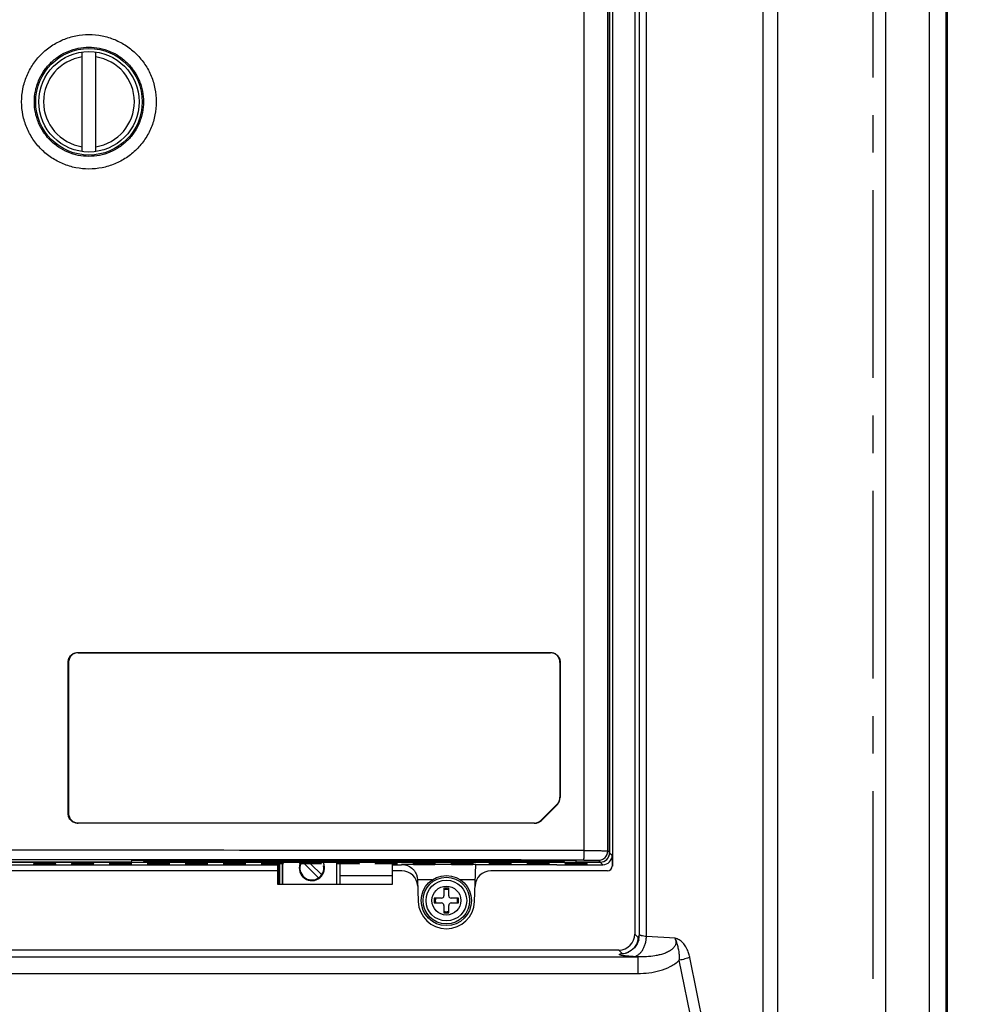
# Model space of a CAD drawing. Header units: inches. Extents: x 0 to 34, y 0 to 22.
# Tile 8 of 26: x 6.5 to 10.1, y 8.4 to 12. Entities that reach past the tile are written whole.
import ezdxf

# ---------------------------------------------------------------- set-up
doc = ezdxf.new("R2010")
doc.units = ezdxf.units.IN
doc.header["$LTSCALE"] = 1.87
doc.header["$MEASUREMENT"] = 0
doc.linetypes.add('CENTER', pattern=[0.6, 0.375, -0.075, 0.075, -0.075])
doc.layers.get('0').update_dxf_attribs({"linetype": 'CONTINUOUS'})
doc.layers.add('AXIS_PART', color=7, linetype='CONTINUOUS')
doc.layers.add('DRAFT', color=7, linetype='CONTINUOUS')
doc.styles.get("Standard").update_dxf_attribs({"font": 'txt', "width": 0.8})
doc.dimstyles.new('DIMSTYLE_1', dxfattribs={"dimtxt": 0.15625, "dimasz": 0.1875, "dimexe": 0.18, "dimexo": 0.0625, "dimgap": 0.09, "dimtad": 0, "dimtih": 1, "dimtoh": 1, "dimlfac": 1.666667, "dimzin": 4, "dimdsep": 46, "dimtxsty": 'STANDARD', "dimblk": 'CLOSED', "dimblk1": 'CLOSED', "dimblk2": 'CLOSED', "dimcen": 0.09, "dimadec": 0, "dimazin": 0, "dimtfac": 1, "dimtofl": 0, "dimtmove": 0, "dimatfit": 3, "dimldrblk": 'CLOSED', "dimfxl": 1, "dimtolj": 1, "dimtzin": 4, "dimarcsym": 0})

# ---------------------------------------------------------------- blocks, each defined once
blk = doc.blocks.new('_CLOSED')
at = {"color": 0, "linetype": 'BYBLOCK'}
for p, q in [((0, 0), (-1, 0.167)), ((-1, 0.167), (-1, -0.167)), ((-1, -0.167), (0, 0)), ((-1, 0), (0, 0))]:
    blk.add_line(p, q, dxfattribs=at)
blk = doc.blocks.new('*D8')
at = {"color": 2, "linetype": 'CONTINUOUS'}
for p, q in [((9.3187, 18.7978), (12.8604, 18.7978)), ((12.7354, 18.7978), (12.7354, 10.9017)), ((12.7354, 2.6932), (12.7354, 10.3549)), ((9.3187, 2.6932), (12.8604, 2.6932))]:
    blk.add_line(p, q, dxfattribs=at)
at = {"color": 2, "linetype": 'CONTINUOUS', "xscale": 0.1875, "yscale": 0.1875, "zscale": 0.1875}
for p, rotation in [((12.7354, 18.7978), 90), ((12.7354, 2.6932), 270)]:
    blk.add_blockref('_CLOSED', p, dxfattribs=dict(at, rotation=rotation))
at = {"color": 2, "linetype": 'CONTINUOUS', "insert": (12.6104, 10.8236), "char_height": 0.15625, "width": 0.875, "attachment_point": 2, "line_spacing_factor": 0.9}
blk.add_mtext('26.84\\P[681,8]', dxfattribs=at)
blk = doc.blocks.new('*D13')
at = {"color": 2, "linetype": 'CONTINUOUS'}
for p, q in [((8.4207, 19.0304), (13.9556, 19.0304)), ((13.8306, 19.0304), (13.8306, 11.0181)), ((13.8306, 2.6932), (13.8306, 10.4712)), ((9.3187, 2.6932), (13.9556, 2.6932))]:
    blk.add_line(p, q, dxfattribs=at)
at = {"color": 2, "linetype": 'CONTINUOUS', "xscale": 0.1875, "yscale": 0.1875, "zscale": 0.1875}
for p, rotation in [((13.8306, 19.0304), 90), ((13.8306, 2.6932), 270)]:
    blk.add_blockref('_CLOSED', p, dxfattribs=dict(at, rotation=rotation))
at = {"color": 2, "linetype": 'CONTINUOUS', "insert": (13.7056, 10.9399), "char_height": 0.15625, "width": 0.875, "attachment_point": 2, "line_spacing_factor": 0.9}
blk.add_mtext('27.23\\P[691,6]', dxfattribs=at)
blk = doc.blocks.new('*D14')
at = {"color": 2, "linetype": 'CONTINUOUS'}
for p, q in [((9.3187, 18.3928), (11.457, 18.3928)), ((11.332, 18.3928), (11.332, 10.6992)), ((11.332, 2.6932), (11.332, 10.1524)), ((9.3187, 2.6932), (11.457, 2.6932))]:
    blk.add_line(p, q, dxfattribs=at)
at = {"color": 2, "linetype": 'CONTINUOUS', "xscale": 0.1875, "yscale": 0.1875, "zscale": 0.1875}
for p, rotation in [((11.332, 18.3928), 90), ((11.332, 2.6932), 270)]:
    blk.add_blockref('_CLOSED', p, dxfattribs=dict(at, rotation=rotation))
at = {"color": 2, "linetype": 'CONTINUOUS', "insert": (11.207, 10.6211), "char_height": 0.15625, "width": 0.875, "attachment_point": 2, "line_spacing_factor": 0.9}
blk.add_mtext('26.17\\P[664,6]', dxfattribs=at)

msp = doc.modelspace()

# ---------------------------------------------------------------- linework, layer by layer
at = {"color": 3, "linetype": 'CONTINUOUS'}
for p, q in [((9.9272, 4.5004), (9.9272, 17.3409)), ((9.923, 10.878), (9.9272, 10.878))]:
    msp.add_line(p, q, dxfattribs=at)
at = {"color": 7, "linetype": 'CONTINUOUS'}
for p, q in [((9.923, 4.7933), (9.923, 17.0414)), ((9.6964, 16.9781), (9.6964, 5.1644)), ((9.8598, 16.9781), (9.8598, 5.1644)), ((9.2395, 7.2008), (9.2395, 16.0541)), ((9.2944, 7.0029), (9.2944, 16.0541)), ((8.8033, 8.6205), (8.8033, 15.6488)), ((8.7601, 15.6028), (8.7601, 8.6301)), ((8.7775, 8.6277), (8.7775, 15.6202)), ((8.6763, 12.5211), (8.6763, 8.8839)), ((8.5714, 8.9416), (8.5714, 12.2108)), ((8.6593, 8.9407), (8.6593, 12.2127)), ((8.6661, 12.2203), (8.6661, 8.9338)), ((8.666, 8.934), (8.666, 12.178)), ((6.6962, 11.5517), (6.6962, 11.9233)), ((6.7472, 11.5517), (6.7472, 11.9233)), ((9.9272, 10.8036), (9.923, 10.8036)), ((6.6801, 9.6812), (8.4454, 9.6812)), ((6.6817, 9.6804), (6.6801, 9.6812)), ((6.6817, 9.6804), (8.4446, 9.6804)), ((8.4454, 9.6812), (8.4446, 9.6804)), ((6.6441, 9.0793), (6.6441, 9.6455)), ((6.6457, 9.6446), (6.6441, 9.6455)), ((6.6457, 9.6446), (6.6457, 9.0801)), ((8.4813, 9.6451), (8.4805, 9.6443)), ((8.4805, 9.6443), (8.4805, 9.1405)), ((8.4813, 9.6451), (8.4813, 9.1397)), ((8.4813, 9.1397), (8.4805, 9.1405)), ((8.4102, 9.055), (8.4699, 9.115)), ((8.4708, 9.1141), (8.411, 9.0541)), ((8.4708, 9.1141), (8.4699, 9.115)), ((6.6441, 9.0793), (6.6457, 9.0801)), ((6.6801, 9.0435), (6.6817, 9.0444)), ((8.3848, 9.0444), (6.6817, 9.0444)), ((8.3848, 9.0444), (8.3856, 9.0435)), ((8.4102, 9.055), (8.411, 9.0541)), ((8.3856, 9.0435), (6.6801, 9.0435)), ((8.6593, 8.9407), (8.666, 8.934)), ((4.7654, 8.8983), (8.6307, 8.8983)), ((7.6479, 8.8166), (7.6479, 8.8985)), ((8.6306, 8.8985), (8.5411, 8.8985)), ((8.6239, 8.9052), (8.6306, 8.8985)), ((8.6307, 8.8983), (8.6404, 8.8887)), ((8.6661, 8.9338), (8.6758, 8.9241)), ((8.6758, 8.9241), (8.6758, 8.8839)), ((7.4258, 8.8659), (5.5059, 8.8659)), ((5.5067, 8.8887), (7.4258, 8.8887)), ((6.5152, 8.8926), (6.515, 8.8903)), ((6.5155, 8.8957), (6.5153, 8.8934)), ((6.5329, 8.8902), (6.5332, 8.8927)), ((6.5329, 8.8902), (6.5797, 8.8902)), ((6.5332, 8.8933), (6.5334, 8.8958)), ((6.5332, 8.8933), (6.5794, 8.8933)), ((6.5792, 8.8958), (6.5334, 8.8958)), ((6.5794, 8.8933), (6.5792, 8.8958)), ((6.5797, 8.8902), (6.5795, 8.8927)), ((6.5973, 8.8934), (6.5971, 8.8957)), ((6.5976, 8.8903), (6.5974, 8.8926)), ((6.6569, 8.8926), (6.6567, 8.8903)), ((6.6572, 8.8957), (6.657, 8.8934)), ((6.6747, 8.8902), (6.6749, 8.8927)), ((6.6747, 8.8902), (6.7214, 8.8902)), ((6.6749, 8.8933), (6.6752, 8.8958)), ((6.6749, 8.8933), (6.7212, 8.8933)), ((6.7209, 8.8958), (6.6752, 8.8958)), ((6.7212, 8.8933), (6.7209, 8.8958)), ((6.7214, 8.8902), (6.7212, 8.8927)), ((6.7391, 8.8934), (6.7389, 8.8957)), ((6.7393, 8.8903), (6.7391, 8.8926)), ((6.7987, 8.8926), (6.7985, 8.8903)), ((6.7989, 8.8957), (6.7987, 8.8934)), ((6.8164, 8.8902), (6.8166, 8.8927)), ((6.8164, 8.8902), (6.8632, 8.8902)), ((6.8167, 8.8933), (6.8169, 8.8958)), ((6.8167, 8.8933), (6.8629, 8.8933)), ((6.8627, 8.8958), (6.8169, 8.8958)), ((6.8629, 8.8933), (6.8627, 8.8958)), ((6.8632, 8.8902), (6.8629, 8.8927)), ((6.8808, 8.8934), (6.8806, 8.8957)), ((6.8811, 8.8903), (6.8809, 8.8926)), ((6.9404, 8.8926), (6.9402, 8.8903)), ((6.9407, 8.8957), (6.9405, 8.8934)), ((6.9581, 8.8902), (6.9583, 8.8927)), ((6.9581, 8.8902), (7.0049, 8.8902)), ((6.9584, 8.8933), (6.9586, 8.8958)), ((6.9584, 8.8933), (7.0046, 8.8933)), ((7.0044, 8.8958), (6.9586, 8.8958)), ((7.0046, 8.8933), (7.0044, 8.8958)), ((7.0049, 8.8902), (7.0047, 8.8927)), ((7.0225, 8.8934), (7.0223, 8.8957)), ((7.0228, 8.8903), (7.0226, 8.8926)), ((7.0821, 8.8926), (7.0819, 8.8903)), ((7.0824, 8.8957), (7.0822, 8.8934)), ((7.0999, 8.8902), (7.1001, 8.8927)), ((7.0999, 8.8902), (7.1466, 8.8902)), ((7.1001, 8.8933), (7.1004, 8.8958)), ((7.1001, 8.8933), (7.1464, 8.8933)), ((7.1461, 8.8958), (7.1004, 8.8958)), ((7.1464, 8.8933), (7.1461, 8.8958)), ((7.1466, 8.8902), (7.1464, 8.8927)), ((7.1643, 8.8934), (7.1641, 8.8957)), ((7.1645, 8.8903), (7.1643, 8.8926)), ((7.2239, 8.8926), (7.2237, 8.8903)), ((7.2241, 8.8957), (7.2239, 8.8934)), ((7.2416, 8.8902), (7.2418, 8.8927)), ((7.2416, 8.8902), (7.2884, 8.8902)), ((7.2419, 8.8933), (7.2421, 8.8958)), ((7.2419, 8.8933), (7.2881, 8.8933)), ((7.2879, 8.8958), (7.2421, 8.8958)), ((7.2881, 8.8933), (7.2879, 8.8958)), ((7.2884, 8.8902), (7.2881, 8.8927)), ((7.306, 8.8934), (7.3058, 8.8957)), ((7.3063, 8.8903), (7.3061, 8.8926)), ((7.3656, 8.8926), (7.3654, 8.8903)), ((7.3659, 8.8957), (7.3657, 8.8934)), ((7.3833, 8.8902), (7.3835, 8.8927)), ((7.3833, 8.8902), (7.4258, 8.8902)), ((7.3836, 8.8933), (7.3838, 8.8958)), ((7.3836, 8.8933), (7.4298, 8.8933)), ((7.4296, 8.8958), (7.3838, 8.8958)), ((7.4258, 8.8927), (7.4258, 8.8166)), ((7.4298, 8.8933), (7.4296, 8.8958)), ((7.4306, 8.8166), (7.4306, 8.8927)), ((7.4329, 8.8927), (7.4329, 8.8166)), ((7.4443, 8.8166), (7.4443, 8.8927)), ((7.4448, 8.8927), (7.4448, 8.8166)), ((7.4477, 8.8934), (7.4475, 8.8957)), ((7.5076, 8.8957), (7.5074, 8.8934)), ((7.5253, 8.8933), (7.5255, 8.8958)), ((7.5253, 8.8933), (7.5715, 8.8933)), ((7.5713, 8.8958), (7.5255, 8.8958)), ((7.5793, 8.8397), (7.5262, 8.8927)), ((7.5496, 8.8927), (7.591, 8.8514)), ((7.5715, 8.8933), (7.5713, 8.8958)), ((7.5895, 8.8934), (7.5893, 8.8957)), ((7.6491, 8.8926), (7.6489, 8.8903)), ((7.6493, 8.8957), (7.6491, 8.8934)), ((7.6597, 8.8166), (7.6597, 8.8927)), ((7.6671, 8.8933), (7.6673, 8.8958)), ((7.6671, 8.8933), (7.7133, 8.8933)), ((7.7131, 8.8958), (7.6673, 8.8958)), ((7.7133, 8.8933), (7.7131, 8.8958)), ((7.7312, 8.8934), (7.731, 8.8957)), ((7.7315, 8.8903), (7.7313, 8.8926)), ((7.7908, 8.8926), (7.7906, 8.8903)), ((7.7911, 8.8957), (7.7909, 8.8934)), ((7.8088, 8.8933), (7.809, 8.8958)), ((7.8088, 8.8933), (7.855, 8.8933)), ((7.8548, 8.8958), (7.809, 8.8958)), ((7.855, 8.8933), (7.8548, 8.8958)), ((7.8558, 8.8166), (7.8558, 8.8927)), ((7.8558, 8.8887), (7.8894, 8.8887)), ((7.8902, 8.8659), (7.8558, 8.8659)), ((7.8729, 8.8934), (7.8727, 8.8957)), ((7.8732, 8.8903), (7.873, 8.8926)), ((7.9325, 8.8901), (7.8893, 8.8901)), ((7.8894, 8.8887), (7.8893, 8.8901)), ((7.9325, 8.8926), (7.9323, 8.8903)), ((7.9328, 8.8957), (7.9326, 8.8934)), ((7.9502, 8.8902), (7.9505, 8.8927)), ((7.9502, 8.8902), (7.997, 8.8902)), ((7.9505, 8.8933), (7.9507, 8.8958)), ((7.9505, 8.8933), (7.9967, 8.8933)), ((7.9965, 8.8958), (7.9507, 8.8958)), ((7.9967, 8.8933), (7.9965, 8.8958)), ((7.997, 8.8902), (7.9968, 8.8927)), ((8.0147, 8.8934), (8.0145, 8.8957)), ((8.0149, 8.8903), (8.0147, 8.8926)), ((8.0743, 8.8901), (8.0147, 8.8901)), ((8.0743, 8.8926), (8.0741, 8.8903)), ((8.0745, 8.8957), (8.0743, 8.8934)), ((8.092, 8.8902), (8.0922, 8.8927)), ((8.092, 8.8902), (8.1387, 8.8902)), ((8.0923, 8.8933), (8.0925, 8.8958)), ((8.0923, 8.8933), (8.1385, 8.8933)), ((8.1383, 8.8958), (8.0925, 8.8958)), ((8.1385, 8.8933), (8.1383, 8.8958)), ((8.1387, 8.8902), (8.1385, 8.8927)), ((8.1564, 8.8934), (8.1562, 8.8957)), ((8.1567, 8.8903), (8.1565, 8.8926)), ((8.1663, 8.8901), (8.1565, 8.8901)), ((8.1614, 8.7513), (8.1663, 8.8901)), ((8.216, 8.8926), (8.2158, 8.8903)), ((8.2163, 8.8957), (8.2161, 8.8934)), ((8.6578, 8.8659), (8.2224, 8.8659)), ((8.2337, 8.8902), (8.2339, 8.8927)), ((8.2337, 8.8902), (8.2805, 8.8902)), ((8.234, 8.8933), (8.2342, 8.8958)), ((8.234, 8.8933), (8.2802, 8.8933)), ((8.28, 8.8958), (8.2342, 8.8958)), ((8.2802, 8.8933), (8.28, 8.8958)), ((8.2805, 8.8902), (8.2803, 8.8927)), ((8.2981, 8.8934), (8.2979, 8.8957)), ((8.2984, 8.8903), (8.2982, 8.8926)), ((8.3577, 8.8926), (8.3575, 8.8903)), ((8.358, 8.8957), (8.3578, 8.8934)), ((8.3754, 8.8902), (8.3757, 8.8927)), ((8.3754, 8.8902), (8.4222, 8.8902)), ((8.3757, 8.8933), (8.3759, 8.8958)), ((8.3757, 8.8933), (8.4219, 8.8933)), ((8.4217, 8.8958), (8.3759, 8.8958)), ((8.4219, 8.8933), (8.4217, 8.8958)), ((8.4222, 8.8902), (8.422, 8.8927)), ((8.4399, 8.8934), (8.4397, 8.8957)), ((8.4401, 8.8903), (8.4399, 8.8926)), ((8.4689, 8.8887), (8.6404, 8.8887)), ((8.4995, 8.8926), (8.4993, 8.8903)), ((8.4997, 8.8957), (8.4995, 8.8934)), ((8.5172, 8.8902), (8.5174, 8.8927)), ((8.5172, 8.8902), (8.5639, 8.8902)), ((8.5174, 8.8933), (8.5177, 8.8958)), ((8.5174, 8.8933), (8.5637, 8.8933)), ((8.5634, 8.8958), (8.5177, 8.8958)), ((8.5637, 8.8933), (8.5634, 8.8958)), ((8.5639, 8.8902), (8.5637, 8.8927)), ((8.5816, 8.8934), (8.5814, 8.8957)), ((8.5819, 8.8903), (8.5817, 8.8926)), ((8.6763, 8.8839), (8.6758, 8.8839)), ((7.8558, 8.8469), (7.6597, 8.8469)), ((7.9484, 8.8326), (7.9512, 8.7513)), ((8.0036, 8.8321), (7.9484, 8.8321)), ((8.1642, 8.8321), (8.1091, 8.8321)), ((7.4258, 8.8166), (7.8558, 8.8166)), ((8.0653, 8.8009), (8.0473, 8.8009)), ((8.0473, 8.8009), (8.0473, 8.7729)), ((8.0653, 8.7729), (8.0653, 8.8009)), ((8.0383, 8.7639), (8.0104, 8.7639)), ((8.0104, 8.7639), (8.0104, 8.7459)), ((8.1022, 8.7639), (8.0743, 8.7639)), ((8.1022, 8.7459), (8.1022, 8.7639)), ((8.0104, 8.7459), (8.0383, 8.7459)), ((8.0473, 8.7369), (8.0473, 8.709)), ((8.0653, 8.709), (8.0653, 8.7369)), ((8.0743, 8.7459), (8.1022, 8.7459)), ((8.0473, 8.709), (8.0653, 8.709)), ((8.7601, 8.6301), (8.7729, 8.6173)), ((8.7745, 8.6082), (8.7687, 8.5936)), ((8.7745, 8.6082), (8.7746, 8.6083)), ((8.7746, 8.6083), (8.7775, 8.6277)), ((8.7755, 8.6207), (8.7775, 8.6277)), ((8.9104, 8.614), (8.8033, 8.6205)), ((8.7003, 8.5702), (4.6958, 8.5702)), ((8.7003, 8.5702), (8.713, 8.5575)), ((4.6247, 8.5446), (8.7714, 8.5446)), ((8.713, 8.5575), (8.7255, 8.5583)), ((8.7261, 8.5585), (8.7255, 8.5583)), ((8.7271, 8.5587), (8.7261, 8.5585)), ((8.7714, 8.5446), (8.7543, 8.5456)), ((8.7714, 8.5446), (8.7714, 8.4828)), ((9.2003, 7.1904), (8.9262, 8.532)), ((9.2395, 7.2008), (8.9654, 8.5424)), ((4.6247, 8.4828), (8.7714, 8.4828))]:
    msp.add_line(p, q, dxfattribs=at)
for points in [[(8.7459, 8.5679), (8.7344, 8.5614), (8.7271, 8.5587)], [(8.7687, 8.5936), (8.7583, 8.5788), (8.7459, 8.5679)]]:
    msp.add_lwpolyline(points, dxfattribs=at)
for centre, radius in [((6.7217, 11.7375), 0.1875), ((8.0563, 8.7549), 0.0936), ((8.0563, 8.7549), 0.087), ((8.0563, 8.7549), 0.0759), ((8.0563, 8.7549), 0.054)]:
    msp.add_circle(centre, radius, dxfattribs=at)
for centre, radius, start, end in [((6.7217, 11.7375), 0.1695, 98.6526, 261.3474), ((6.7217, 11.7375), 0.1695, 278.6526, 81.3474), ((8.4443, 9.1405), 0.0362, 315.1668, 0.0274), ((8.4451, 9.1396), 0.0362, 315.1668, 0.0274), ((8.3848, 9.0802), 0.0358, 270.0137, 315.1596), ((8.3856, 9.0794), 0.0358, 270.0137, 315.1596), ((6.698, -1719.9975), 1728.9401, 89.9379188, 90.0620812), ((8.6239, 8.9407), 0.0354, 270.017, 359.983), ((6.6981, -1715.8138), 1724.721, 89.9378336, 90.0621543), ((7.5541, 8.8766), 0.0472, 159.9855, 24.1423), ((7.5541, 8.8766), 0.0447, 158.7913, 10.9812), ((7.8902, 8.8069), 0.0591, 2, 90), ((8.2224, 8.8069), 0.0591, 90, 178), ((8.0563, 8.7549), 0.0414, 77.4441, 102.5559), ((8.0563, 8.7549), 0.1052, 182, 358), ((8.0563, 8.7549), 0.0414, 167.4441, 192.5559), ((8.0383, 8.7729), 0.009, 270, 360), ((8.0743, 8.7729), 0.009, 180, 270), ((8.0563, 8.7549), 0.0414, 347.4441, 12.5559), ((8.0383, 8.7369), 0.009, 0, 90), ((8.0563, 8.7549), 0.0414, 257.4441, 282.5559), ((8.0743, 8.7369), 0.009, 90, 180), ((8.7128, 8.6176), 0.0601, 317.7754, 351.4743), ((8.7132, 8.6176), 0.0597, 351.3951, 359.692), ((8.7127, 8.6178), 0.0603, 270.3394, 292.6286)]:
    msp.add_arc(centre, radius, start, end, dxfattribs=at)
for centre, major_axis, ratio, start_param, end_param in [((8.6306, 8.934), (0.0251, -0.0251), 0.999753, -0.785275, 0.785275), ((8.6307, 8.9338), (0.0251, -0.0251), 0.999924, 5.497825, 7.068545), ((8.6404, 8.9241), (-0.0167, 0.0312), 0.999725, -3.632905, -2.062184), ((6.5331, 8.8903), (0.0181, 0), 0.008733, 3.140828, 4.704028), ((6.5333, 8.8934), (0.0181, 0), 0.008733, 3.140828, 4.704028), ((6.5335, 8.8957), (0.0181, 0), 0.00872, 1.57763, 3.14083), ((6.5791, 8.8957), (0.0181, 0), 0.00872, 0.000762, 1.563963), ((6.5793, 8.8934), (0.0181, 0), 0.008733, -1.562435, 0.000765), ((6.5795, 8.8903), (0.0181, 0), 0.008733, -1.562435, 0.000765), ((6.6748, 8.8903), (0.0181, 0), 0.008733, 3.140828, 4.704028), ((6.6751, 8.8934), (0.0181, 0), 0.008733, 3.140828, 4.704028), ((6.6753, 8.8957), (0.0181, 0), 0.00872, 1.57763, 3.14083), ((6.7208, 8.8957), (0.0181, 0), 0.00872, 0.000762, 1.563963), ((6.721, 8.8934), (0.0181, 0), 0.008733, -1.562435, 0.000765), ((6.7213, 8.8903), (0.0181, 0), 0.008733, -1.562435, 0.000765), ((6.8165, 8.8903), (0.0181, 0), 0.008733, 3.140828, 4.704028), ((6.8168, 8.8934), (0.0181, 0), 0.008733, 3.140828, 4.704028), ((6.817, 8.8957), (0.0181, 0), 0.00872, 1.57763, 3.14083), ((6.8625, 8.8957), (0.0181, 0), 0.00872, 0.000762, 1.563963), ((6.8627, 8.8934), (0.0181, 0), 0.008733, -1.562435, 0.000765), ((6.863, 8.8903), (0.0181, 0), 0.008733, -1.562435, 0.000765), ((6.9583, 8.8903), (0.0181, 0), 0.008733, 3.140828, 4.704028), ((6.9585, 8.8934), (0.0181, 0), 0.008733, 3.140828, 4.704028), ((6.9587, 8.8957), (0.0181, 0), 0.00872, 1.57763, 3.14083), ((7.0043, 8.8957), (0.0181, 0), 0.00872, 0.000762, 1.563963), ((7.0045, 8.8934), (0.0181, 0), 0.008733, -1.562435, 0.000765), ((7.0047, 8.8903), (0.0181, 0), 0.008733, -1.562435, 0.000765), ((7.1, 8.8903), (0.0181, 0), 0.008733, 3.140828, 4.704028), ((7.1003, 8.8934), (0.0181, 0), 0.008733, 3.140828, 4.704028), ((7.1005, 8.8957), (0.0181, 0), 0.00872, 1.57763, 3.14083), ((7.146, 8.8957), (0.0181, 0), 0.00872, 0.000762, 1.563963), ((7.1462, 8.8934), (0.0181, 0), 0.008733, -1.562435, 0.000765), ((7.1465, 8.8903), (0.0181, 0), 0.008733, -1.562435, 0.000765), ((7.2417, 8.8903), (0.0181, 0), 0.008733, 3.140828, 4.704028), ((7.242, 8.8934), (0.0181, 0), 0.008733, 3.140828, 4.704028), ((7.2422, 8.8957), (0.0181, 0), 0.00872, 1.57763, 3.14083), ((7.2877, 8.8957), (0.0181, 0), 0.00872, 0.000762, 1.563963), ((7.2879, 8.8934), (0.0181, 0), 0.008733, -1.562435, 0.000765), ((7.2882, 8.8903), (0.0181, 0), 0.008733, -1.562435, 0.000765), ((7.3835, 8.8903), (0.0181, 0), 0.008733, 3.140828, 4.704028), ((7.3837, 8.8934), (0.0181, 0), 0.008733, 3.140828, 4.704028), ((7.3839, 8.8957), (0.0181, 0), 0.00872, 1.57763, 3.14083), ((7.4295, 8.8957), (0.0181, 0), 0.00872, 0.000762, 1.563963), ((7.4297, 8.8934), (0.0181, 0), 0.008733, -1.562435, 0.000765), ((7.5255, 8.8934), (0.0181, 0), 0.008733, 3.140828, 4.704028), ((7.5257, 8.8957), (0.0181, 0), 0.00872, 1.57763, 3.14083), ((7.5712, 8.8957), (0.0181, 0), 0.00872, 0.000762, 1.563963), ((7.5714, 8.8934), (0.0181, 0), 0.008733, -1.562435, 0.000765), ((7.6672, 8.8934), (0.0181, 0), 0.008733, 3.140828, 4.704028), ((7.6674, 8.8957), (0.0181, 0), 0.00872, 1.57763, 3.14083), ((7.7129, 8.8957), (0.0181, 0), 0.00872, 0.000762, 1.563963), ((7.7131, 8.8934), (0.0181, 0), 0.008733, -1.562435, 0.000765), ((7.8089, 8.8934), (0.0181, 0), 0.008733, 3.140828, 4.704028), ((7.8091, 8.8957), (0.0181, 0), 0.00872, 1.57763, 3.14083), ((7.8547, 8.8957), (0.0181, 0), 0.00872, 0.000762, 1.563963), ((7.8549, 8.8934), (0.0181, 0), 0.008733, -1.562435, 0.000765), ((7.8551, 8.8903), (0.0181, 0), 0.008733, -1.562435, 0.000765), ((7.8894, 8.8296), (-0.0012, 0.0591), 0.999809, -0.328297, -0.020942), ((7.9504, 8.8903), (0.0181, 0), 0.008733, 3.140828, 4.704028), ((7.9507, 8.8934), (0.0181, 0), 0.008733, 3.140828, 4.704028), ((7.9509, 8.8957), (0.0181, 0), 0.00872, 1.57763, 3.14083), ((7.9964, 8.8957), (0.0181, 0), 0.00872, 0.000762, 1.563963), ((7.9966, 8.8934), (0.0181, 0), 0.008733, -1.562435, 0.000765), ((7.9969, 8.8903), (0.0181, 0), 0.008733, -1.562435, 0.000765), ((8.0921, 8.8903), (0.0181, 0), 0.008733, 3.140828, 4.704028), ((8.0924, 8.8934), (0.0181, 0), 0.008733, 3.140828, 4.704028), ((8.0926, 8.8957), (0.0181, 0), 0.00872, 1.57763, 3.14083), ((8.1381, 8.8957), (0.0181, 0), 0.00872, 0.000762, 1.563963), ((8.1383, 8.8934), (0.0181, 0), 0.008733, -1.562435, 0.000765), ((8.1386, 8.8903), (0.0181, 0), 0.008733, -1.562435, 0.000765), ((8.2339, 8.8903), (0.0181, 0), 0.008733, 3.140828, 4.704028), ((8.2341, 8.8934), (0.0181, 0), 0.008733, 3.140828, 4.704028), ((8.2343, 8.8957), (0.0181, 0), 0.00872, 1.57763, 3.14083), ((8.2799, 8.8957), (0.0181, 0), 0.00872, 0.000762, 1.563963), ((8.2801, 8.8934), (0.0181, 0), 0.008733, -1.562435, 0.000765), ((8.2803, 8.8903), (0.0181, 0), 0.008733, -1.562435, 0.000765), ((8.3756, 8.8903), (0.0181, 0), 0.008733, 3.140828, 4.704028), ((8.3759, 8.8934), (0.0181, 0), 0.008733, 3.140828, 4.704028), ((8.3761, 8.8957), (0.0181, 0), 0.00872, 1.57763, 3.14083), ((8.4216, 8.8957), (0.0181, 0), 0.00872, 0.000762, 1.563963), ((8.4218, 8.8934), (0.0181, 0), 0.008733, -1.562435, 0.000765), ((8.4221, 8.8903), (0.0181, 0), 0.008733, -1.562435, 0.000765), ((8.5173, 8.8903), (0.0181, 0), 0.008733, 3.140828, 4.704028), ((8.5176, 8.8934), (0.0181, 0), 0.008733, 3.140828, 4.704028), ((8.5178, 8.8957), (0.0181, 0), 0.00872, 1.57763, 3.14083), ((8.5633, 8.8957), (0.0181, 0), 0.00872, 0.000762, 1.563963), ((8.5635, 8.8934), (0.0181, 0), 0.008733, -1.562435, 0.000765), ((8.5638, 8.8903), (0.0181, 0), 0.008733, -1.562435, 0.000765), ((8.6578, 8.8839), (-0.0142, 0.0111), 0.999843, -4.049431, -2.478635), ((8.7, 8.6304), (-0.0426, 0.0426), 0.995146, 8.641813, 10.207743)]:
    msp.add_ellipse(centre, major_axis=major_axis, ratio=ratio, start_param=start_param, end_param=end_param, dxfattribs=at)
for points, knots in [([(6.4702, 11.7375), (6.4702, 11.7539), (6.4727, 11.7786), (6.4807, 11.8106), (6.4918, 11.8415), (6.5113, 11.878), (6.5376, 11.9099), (6.562, 11.932), (6.5818, 11.9467), (6.603, 11.9593), (6.6328, 11.9734), (6.6724, 11.9854), (6.7217, 11.9902), (6.771, 11.9854), (6.8106, 11.9734), (6.8404, 11.9593), (6.8616, 11.9467), (6.8814, 11.932), (6.9058, 11.9099), (6.9321, 11.878), (6.9516, 11.8415), (6.9627, 11.8106), (6.9707, 11.7786), (6.9732, 11.7539), (6.9732, 11.7375)], [0, 0, 0, 0, 0.062466, 0.093752, 0.125023, 0.18749, 0.249963, 0.281236, 0.312509, 0.343783, 0.375056, 0.437529, 0.500001, 0.562473, 0.624945, 0.656218, 0.687492, 0.718765, 0.750038, 0.81251, 0.874978, 0.906249, 0.937534, 1, 1, 1, 1]), ([(6.5178, 11.7375), (6.5178, 11.7508), (6.5198, 11.7709), (6.5263, 11.7968), (6.5353, 11.8219), (6.5511, 11.8515), (6.5724, 11.8774), (6.5921, 11.8953), (6.6136, 11.9112), (6.6431, 11.9271), (6.6816, 11.9387), (6.7217, 11.9427), (6.7617, 11.9387), (6.8002, 11.9271), (6.8297, 11.9112), (6.8512, 11.8953), (6.871, 11.8774), (6.8922, 11.8515), (6.908, 11.8219), (6.917, 11.7968), (6.9235, 11.7709), (6.9255, 11.7508), (6.9255, 11.7375)], [0, 0, 0, 0, 0.062476, 0.093766, 0.125042, 0.187519, 0.250001, 0.281279, 0.312557, 0.375038, 0.43752, 0.500002, 0.562483, 0.624964, 0.687445, 0.718723, 0.75, 0.812482, 0.874958, 0.906234, 0.937524, 1, 1, 1, 1]), ([(6.9732, 11.7375), (6.9732, 11.7211), (6.9707, 11.6963), (6.9627, 11.6644), (6.9516, 11.6335), (6.9321, 11.597), (6.9058, 11.5651), (6.8814, 11.543), (6.8616, 11.5283), (6.8404, 11.5157), (6.8106, 11.5016), (6.771, 11.4896), (6.7217, 11.4848), (6.6724, 11.4896), (6.6328, 11.5016), (6.603, 11.5157), (6.5818, 11.5283), (6.562, 11.543), (6.5376, 11.5651), (6.5113, 11.597), (6.4918, 11.6335), (6.4807, 11.6644), (6.4727, 11.6963), (6.4702, 11.7211), (6.4702, 11.7375)], [0, 0, 0, 0, 0.062466, 0.093752, 0.125023, 0.18749, 0.249962, 0.281235, 0.312509, 0.343782, 0.375055, 0.437527, 0.499998, 0.56247, 0.624943, 0.656217, 0.68749, 0.718764, 0.750037, 0.81251, 0.874977, 0.906249, 0.937534, 1, 1, 1, 1]), ([(6.9255, 11.7375), (6.9255, 11.7242), (6.9235, 11.7041), (6.917, 11.6782), (6.908, 11.6531), (6.8922, 11.6235), (6.871, 11.5976), (6.8512, 11.5797), (6.8297, 11.5637), (6.8002, 11.5479), (6.7617, 11.5363), (6.7217, 11.5323), (6.6816, 11.5363), (6.6431, 11.5479), (6.6136, 11.5637), (6.5921, 11.5797), (6.5724, 11.5976), (6.5511, 11.6235), (6.5353, 11.6531), (6.5263, 11.6782), (6.5198, 11.7041), (6.5178, 11.7242), (6.5178, 11.7375)], [0, 0, 0, 0, 0.062476, 0.093766, 0.125042, 0.187519, 0.25, 0.281278, 0.312556, 0.375036, 0.437517, 0.499998, 0.56248, 0.624962, 0.687443, 0.718721, 0.749999, 0.812481, 0.874958, 0.906234, 0.937524, 1, 1, 1, 1]), ([(6.6441, 9.6455), (6.6441, 9.6501), (6.6459, 9.6596), (6.654, 9.6715), (6.666, 9.6794), (6.6754, 9.6812), (6.6801, 9.6812)], [0, 0, 0, 0, 0.250022, 0.499972, 0.749936, 1, 1, 1, 1]), ([(6.6817, 9.6804), (6.6771, 9.6804), (6.6676, 9.6786), (6.6557, 9.6706), (6.6476, 9.6587), (6.6457, 9.6493), (6.6457, 9.6446)], [0, 0, 0, 0, 0.250061, 0.500008, 0.749964, 1, 1, 1, 1]), ([(8.4805, 9.6443), (8.4805, 9.649), (8.4786, 9.6585), (8.4706, 9.6705), (8.4587, 9.6785), (8.4492, 9.6804), (8.4446, 9.6804)], [0, 0, 0, 0, 0.250287, 0.500355, 0.750213, 1, 1, 1, 1]), ([(8.4454, 9.6812), (8.4501, 9.6812), (8.4595, 9.6793), (8.4715, 9.6713), (8.4794, 9.6593), (8.4813, 9.6498), (8.4813, 9.6451)], [0, 0, 0, 0, 0.249787, 0.499645, 0.749713, 1, 1, 1, 1]), ([(6.6801, 9.0435), (6.6754, 9.0435), (6.666, 9.0454), (6.654, 9.0533), (6.6459, 9.0652), (6.6441, 9.0746), (6.6441, 9.0793)], [0, 0, 0, 0, 0.250061, 0.500008, 0.749964, 1, 1, 1, 1]), ([(6.6457, 9.0801), (6.6457, 9.0755), (6.6476, 9.066), (6.6557, 9.0541), (6.6676, 9.0462), (6.6771, 9.0444), (6.6817, 9.0444)], [0, 0, 0, 0, 0.250022, 0.499971, 0.749936, 1, 1, 1, 1]), ([(8.5695, 8.9061), (8.5695, 8.9062), (8.5695, 8.9065), (8.5696, 8.907), (8.5697, 8.9079), (8.5699, 8.9091), (8.5701, 8.9106), (8.5704, 8.9132), (8.5707, 8.917), (8.571, 8.9223), (8.5713, 8.9306), (8.5714, 8.9371), (8.5714, 8.9416)], [0, 0, 0, 0, 0.006251, 0.021921, 0.046895, 0.081025, 0.123887, 0.174949, 0.299602, 0.450319, 0.621655, 1, 1, 1, 1]), ([(8.5714, 8.9416), (8.5771, 8.9416), (8.5884, 8.9415), (8.6047, 8.9415), (8.6175, 8.9414), (8.6269, 8.9413), (8.6332, 8.9413), (8.639, 8.9412), (8.644, 8.9411), (8.6484, 8.9411), (8.6521, 8.941), (8.6547, 8.9409), (8.6564, 8.9409), (8.6574, 8.9408), (8.6582, 8.9408), (8.6587, 8.9408), (8.6591, 8.9407), (8.6593, 8.9407), (8.6593, 8.9407)], [0, 0, 0, 0, 0.19647, 0.383967, 0.555486, 0.633451, 0.705334, 0.77053, 0.828434, 0.878538, 0.920454, 0.953804, 0.967162, 0.978277, 0.987131, 0.99371, 0.997998, 1, 1, 1, 1]), ([(8.5694, 8.9061), (8.573, 8.9061), (8.58, 8.9061), (8.5901, 8.9061), (8.598, 8.906), (8.6039, 8.9059), (8.6078, 8.9059), (8.6113, 8.9058), (8.6144, 8.9057), (8.6172, 8.9056), (8.6194, 8.9056), (8.621, 8.9055), (8.6221, 8.9054), (8.6227, 8.9054), (8.6232, 8.9054), (8.6235, 8.9053), (8.6238, 8.9053), (8.6239, 8.9053), (8.6239, 8.9052)], [0, 0, 0, 0, 0.196778, 0.384365, 0.55584, 0.633745, 0.705551, 0.770659, 0.828474, 0.878496, 0.920345, 0.953654, 0.967003, 0.978118, 0.986983, 0.993582, 0.997909, 1, 1, 1, 1]), ([(7.8893, 8.8901), (7.8959, 8.8901), (7.9096, 8.8876), (7.925, 8.8788), (7.9354, 8.8682), (7.941, 8.8598), (7.9445, 8.8521), (7.9465, 8.8457), (7.9479, 8.839), (7.9483, 8.8344), (7.9484, 8.8321)], [0, 0, 0, 0, 0.216483, 0.446081, 0.570888, 0.704685, 0.775391, 0.848744, 0.924021, 1, 1, 1, 1]), ([(8.7543, 8.5456), (8.7575, 8.5459), (8.7639, 8.5474), (8.773, 8.5523), (8.7813, 8.5596), (8.7886, 8.569), (8.7946, 8.5802), (8.7992, 8.5928), (8.8023, 8.6064), (8.8032, 8.6157), (8.8033, 8.6205)], [0, 0, 0, 0, 0.097923, 0.202344, 0.315383, 0.437907, 0.569543, 0.708826, 0.8535, 1, 1, 1, 1]), ([(8.7729, 8.6173), (8.773, 8.6172), (8.7732, 8.6171), (8.7736, 8.6171), (8.7739, 8.6174), (8.7744, 8.618), (8.7749, 8.6191), (8.7753, 8.6201), (8.7755, 8.6207)], [0, 0, 0, 0, 0.07952, 0.147976, 0.231533, 0.339471, 0.628573, 1, 1, 1, 1]), ([(8.8033, 8.6205), (8.7999, 8.6209), (8.7939, 8.6217), (8.7868, 8.6232), (8.7825, 8.6245), (8.7802, 8.6255), (8.7785, 8.6265), (8.7777, 8.6273), (8.7775, 8.6277)], [0, 0, 0, 0, 0.378594, 0.675008, 0.789688, 0.881321, 0.95052, 1, 1, 1, 1]), ([(8.9104, 8.614), (8.912, 8.6103), (8.9142, 8.6024), (8.9126, 8.5898), (8.9059, 8.579), (8.8996, 8.5733), (8.8963, 8.5709)], [0, 0, 0, 0, 0.243008, 0.492208, 0.746075, 1, 1, 1, 1]), ([(8.9267, 8.5475), (8.9266, 8.5534), (8.9258, 8.5622), (8.9236, 8.5736), (8.9215, 8.5818), (8.9192, 8.5899), (8.9169, 8.5981), (8.9143, 8.6062), (8.9118, 8.6115), (8.9104, 8.614)], [0, 0, 0, 0, 0.258339, 0.383372, 0.505751, 0.626922, 0.749384, 0.874133, 1, 1, 1, 1]), ([(8.9595, 8.5634), (8.9572, 8.5697), (8.9517, 8.5816), (8.9423, 8.5948), (8.9334, 8.6033), (8.9262, 8.6083), (8.9184, 8.6119), (8.9131, 8.6134), (8.9104, 8.614)], [0, 0, 0, 0, 0.273034, 0.531817, 0.654982, 0.773543, 0.88803, 1, 1, 1, 1]), ([(8.8963, 8.5709), (8.8918, 8.5676), (8.8823, 8.562), (8.867, 8.556), (8.8513, 8.5517), (8.8301, 8.5475), (8.8035, 8.5447), (8.7821, 8.5444), (8.7714, 8.5446)], [0, 0, 0, 0, 0.127709, 0.254352, 0.380003, 0.504993, 0.753289, 1, 1, 1, 1]), ([(8.7543, 8.5456), (8.7489, 8.546), (8.741, 8.5465), (8.7311, 8.5474), (8.7246, 8.5481), (8.719, 8.5488), (8.7141, 8.5495), (8.7101, 8.5502), (8.7069, 8.551), (8.7048, 8.5517), (8.7035, 8.5522), (8.7028, 8.5527), (8.7023, 8.5533), (8.7024, 8.554), (8.7027, 8.5544), (8.7033, 8.5548), (8.704, 8.5552), (8.705, 8.5556), (8.7067, 8.5561), (8.7094, 8.5568), (8.7118, 8.5572), (8.713, 8.5575)], [0, 0, 0, 0, 0.25226, 0.36318, 0.462886, 0.550846, 0.626639, 0.68988, 0.740352, 0.778019, 0.792145, 0.803295, 0.81821, 0.824554, 0.832283, 0.842436, 0.855487, 0.871629, 0.890938, 0.939118, 1, 1, 1, 1]), ([(8.7714, 8.4828), (8.7852, 8.4828), (8.813, 8.4845), (8.8538, 8.4926), (8.8927, 8.5074), (8.916, 8.5227), (8.9262, 8.532)], [0, 0, 0, 0, 0.250594, 0.501006, 0.750949, 1, 1, 1, 1]), ([(8.9262, 8.532), (8.9264, 8.5346), (8.9267, 8.5397), (8.9267, 8.5449), (8.9267, 8.5475)], [0, 0, 0, 0, 0.502795, 1, 1, 1, 1]), ([(8.9654, 8.5424), (8.9594, 8.5403), (8.9465, 8.5364), (8.9333, 8.5334), (8.9262, 8.532)], [0, 0, 0, 0, 0.469489, 1, 1, 1, 1]), ([(8.9654, 8.5424), (8.9651, 8.5442), (8.9635, 8.5513), (8.9614, 8.5583), (8.9595, 8.5634)], [0, 0, 0, 0, 0.252557, 1, 1, 1, 1])]:
    msp.add_open_spline(points, degree=3, knots=knots, dxfattribs=at)
at = {"layer": 'AXIS_PART', "color": 7, "linetype": 'CENTER'}
msp.add_line((9.65, 3.9742), (9.65, 17.7399), dxfattribs=at)
at = {"layer": 'DRAFT', "color": 7, "linetype": 'CONTINUOUS'}
for p, q in [((6.8797, 8.8985), (6.4151, 8.8985)), ((6.88, 8.9049), (6.8797, 8.8985)), ((8.5409, 8.9049), (6.88, 8.9049)), ((6.9238, 8.9049), (6.928, 8.9002)), ((6.928, 8.9002), (6.9355, 8.9002)), ((6.9352, 8.904), (7.2707, 8.904)), ((6.9355, 8.9002), (6.9352, 8.904)), ((6.9357, 8.8985), (6.9356, 8.8996)), ((8.4852, 8.8985), (6.9357, 8.8985)), ((7.2706, 8.9049), (7.2707, 8.9042)), ((7.2707, 8.9042), (7.3065, 8.9042)), ((7.3066, 8.9049), (7.3065, 8.9042)), ((7.3065, 8.904), (8.2156, 8.904)), ((8.2155, 8.9049), (8.2156, 8.9042)), ((8.2156, 8.9042), (8.2514, 8.9042)), ((8.2515, 8.9049), (8.2514, 8.9042)), ((8.2514, 8.904), (8.4857, 8.904)), ((8.4853, 8.8996), (8.4852, 8.8985)), ((8.4857, 8.904), (8.4853, 8.9002)), ((8.4853, 8.9002), (8.4929, 8.9002)), ((8.4929, 8.9002), (8.4971, 8.9049)), ((8.5411, 8.8985), (8.5409, 8.9049)), ((8.1662, 8.8896), (8.2161, 8.8896)), ((8.2981, 8.8896), (8.3578, 8.8896)), ((8.4399, 8.8896), (8.4689, 8.8896)), ((8.4689, 8.8887), (8.4689, 8.8896))]:
    msp.add_line(p, q, dxfattribs=at)
msp.add_circle((6.7217, 11.7375), 0.1989, dxfattribs=at)

# ---------------------------------------------------------------- dimensions: what is measured, and where the dimension line sits
at = {"color": 2, "linetype": 'CONTINUOUS'}
for base, p1, picture, middle in [((13.8306, 2.6932), (8.4207, 19.0304), '*D13', (13.6431, 10.7446)), ((12.7354, 2.6932), (9.3187, 18.7978), '*D8', (12.5479, 10.6283)), ((11.332, 2.6932), (9.3187, 18.3928), '*D14', (11.1445, 10.4258))]:
    dim = msp.add_linear_dim(base=base, p1=p1, p2=(9.3187, 2.6932), angle=270, dimstyle='DIMSTYLE_1', dxfattribs=at)
    dim.commit()
    dim.dimension.update_dxf_attribs({"geometry": picture, "text_midpoint": middle, "dimtype": 160})

doc.saveas('drawing.dxf')
